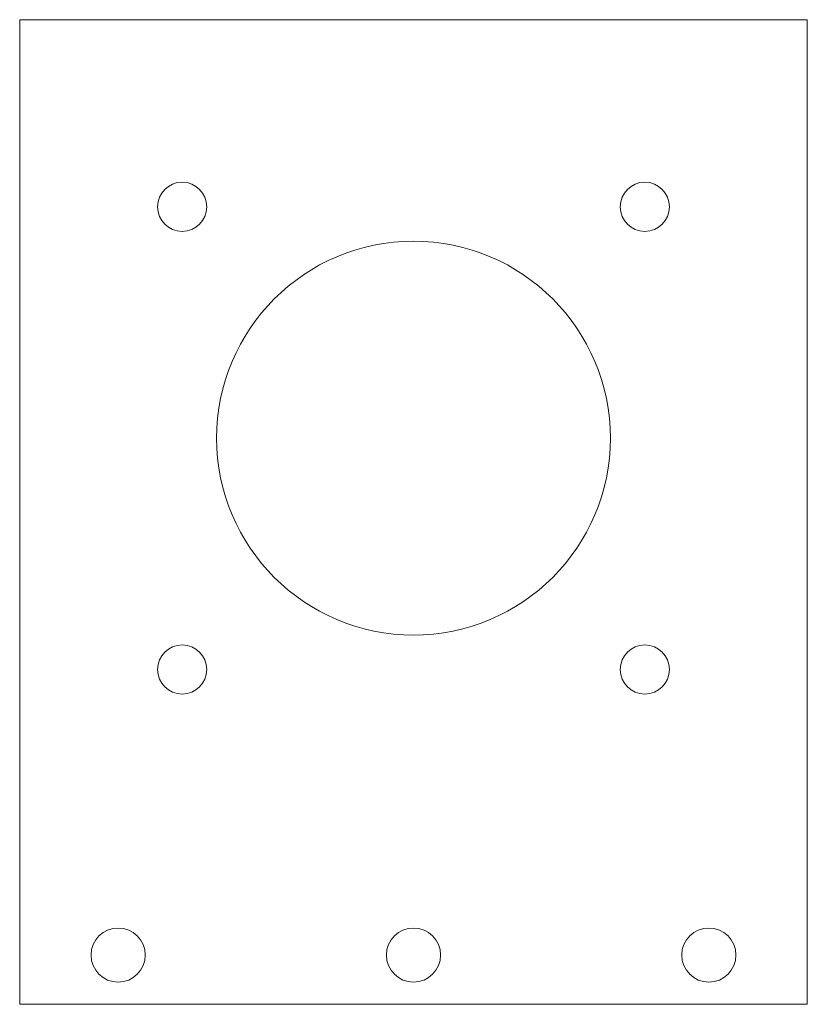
# Model space of a CAD drawing. Header units: millimetres. Extents: x 0 to 80, y 0 to 100.
import ezdxf

# ---------------------------------------------------------------- set-up
doc = ezdxf.new("R2010")
doc.units = ezdxf.units.MM

msp = doc.modelspace()

# ---------------------------------------------------------------- linework, layer by layer
at = {"color": 7, "linetype": 'Continuous', "lineweight": 15}
for p, q in [((0, 100), (0, 0)), ((80, 100), (0, 100)), ((80, 0), (80, 100)), ((0, 0), (80, 0))]:
    msp.add_line(p, q, dxfattribs=at)
for centre, radius in [((16.5, 81), 2.5), ((16.5, 81), 2.5), ((63.5, 81), 2.5), ((63.5, 81), 2.5), ((40, 57.5), 20), ((40, 57.5), 20), ((16.5, 34), 2.5), ((16.5, 34), 2.5), ((63.5, 34), 2.5), ((63.5, 34), 2.5), ((10, 5), 2.75), ((10, 5), 2.75), ((40, 5), 2.75), ((40, 5), 2.75), ((70, 5), 2.75), ((70, 5), 2.75)]:
    msp.add_circle(centre, radius, dxfattribs=at)

doc.saveas('drawing.dxf')
